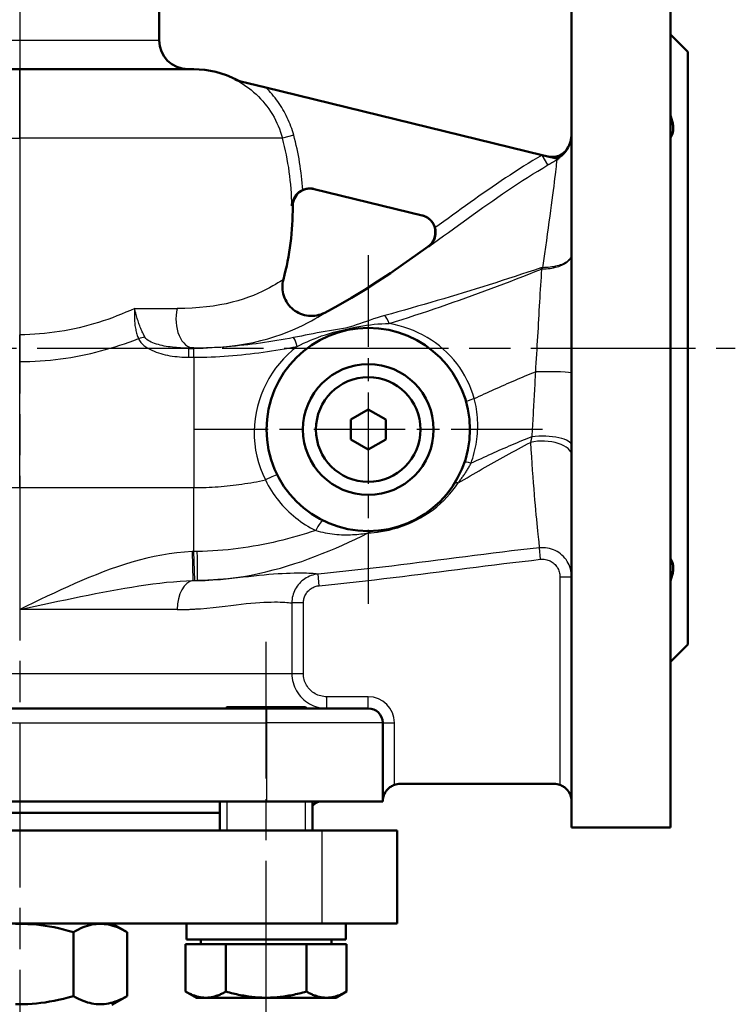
# Model space of a CAD drawing. Header units: millimetres. Extents: x 86 to 855, y 272 to 1215.
# Tile 6 of 9: x 312 to 435, y 697 to 867. Entities that reach past the tile are written whole.
import ezdxf

# ---------------------------------------------------------------- set-up
doc = ezdxf.new("R2010")
doc.units = ezdxf.units.MM
doc.header["$LTSCALE"] = 5
doc.linetypes.add('CHAIN', pattern=[0.3543, 0.2362, -0.0295, 0.0591, -0.0295])
for name, color, linetype, lineweight in [('Gewinde(DIN)', 3, 'Continuous', 25), ('Mittellinie(DIN)', 4, 'CHAIN', 25), ('Mittelpunktmarkierung(DIN)', 4, 'CHAIN', 25), ('Sichtbare Kanten(DIN)', 7, 'Continuous', 50), ('Sichtbare tangentiale Kanten(DIN)', 3, 'Continuous', 25)]:
    doc.layers.add(name, color=color, linetype=linetype, lineweight=lineweight)

msp = doc.modelspace()

# ---------------------------------------------------------------- linework, layer by layer
at = {"layer": 'Gewinde(DIN)'}
for p, q in [((347.84, 748.53), (347.84, 748.35)), ((361.43, 748.35), (361.43, 748.53)), ((347.84, 732.35), (347.84, 727.35)), ((361.43, 727.35), (361.43, 732.35))]:
    msp.add_line(p, q, dxfattribs=at)
at = {"layer": 'Mittellinie(DIN)', "linetype": 'CHAIN', "ltscale": 23.990969}
for p, q in [((312.21, 1213.38), (312.21, 577.02)), ((187.71, 810.35), (435.39, 810.35)), ((354.64, 693.79), (354.64, 759.82))]:
    msp.add_line(p, q, dxfattribs=at)
at = {"layer": 'Mittelpunktmarkierung(DIN)', "linetype": 'CHAIN', "ltscale": 13.334389}
for p, q in [((372.21, 826.35), (372.21, 766.35)), ((402.21, 796.35), (342.21, 796.35))]:
    msp.add_line(p, q, dxfattribs=at)
at = {"layer": 'Sichtbare Kanten(DIN)'}
for p, q in [((407.21, 727.85), (407.21, 892.85)), ((424.21, 727.85), (424.21, 892.85)), ((336.21, 863.35), (336.21, 884.35)), ((427.21, 861.35), (424.21, 864.35)), ((427.21, 759.35), (427.21, 861.35)), ((312.21, 858.35), (282.21, 858.35)), ((312.21, 858.35), (342.16, 858.35)), ((354.57, 855.21), (350.02, 856.32)), ((354.57, 855.21), (402.13, 843.59)), ((404.9, 842.92), (402.13, 843.59)), ((381.5, 833.19), (362.88, 837.74)), ((342.21, 810.35), (341.33, 810.35)), ((369.21, 798.08), (372.21, 799.82)), ((372.21, 799.82), (375.21, 798.08)), ((369.21, 794.62), (369.21, 798.08)), ((375.21, 798.08), (375.21, 794.62)), ((372.21, 792.89), (369.21, 794.62)), ((375.21, 794.62), (372.21, 792.89)), ((427.21, 759.35), (424.21, 756.35)), ((354.71, 748.35), (269.71, 748.35)), ((347.87, 748.55), (347.67, 748.35)), ((347.87, 748.55), (361.41, 748.55)), ((354.71, 748.35), (372.21, 748.35)), ((361.41, 748.55), (361.61, 748.35)), ((374.71, 732.35), (374.71, 745.85)), ((404.21, 735.35), (377.71, 735.35)), ((269.71, 732.35), (354.71, 732.35)), ((346.64, 727.35), (346.64, 732.35)), ((374.71, 732.35), (354.71, 732.35)), ((362.64, 727.35), (362.64, 732.35)), ((346.64, 730.35), (277.79, 730.35)), ((364.21, 727.35), (260.21, 727.35)), ((364.21, 727.35), (377.21, 727.35)), ((377.21, 711.35), (377.21, 727.35)), ((407.21, 727.85), (424.21, 727.85)), ((364.21, 711.35), (260.21, 711.35)), ((328.09, 711.35), (330.69, 709.85)), ((340.94, 708.55), (340.94, 711.35)), ((377.21, 711.35), (364.21, 711.35)), ((368.34, 708.55), (368.34, 711.35)), ((321.45, 698.85), (321.45, 709.85)), ((330.69, 698.85), (330.69, 709.85)), ((340.94, 708.55), (368.34, 708.55)), ((343.39, 707.75), (343.39, 708.55)), ((365.88, 707.75), (365.88, 708.55)), ((340.78, 707.75), (347.71, 707.75)), ((340.78, 707.75), (340.78, 699.62)), ((347.71, 707.75), (361.57, 707.75)), ((347.71, 707.75), (347.71, 699.62)), ((361.57, 707.75), (361.57, 699.62)), ((361.57, 707.75), (368.49, 707.75)), ((368.49, 707.75), (368.49, 699.62)), ((328.09, 697.35), (330.69, 698.85)), ((342.64, 698.55), (340.78, 699.62)), ((342.64, 698.55), (344.25, 698.55)), ((344.25, 698.55), (354.64, 698.55)), ((354.64, 698.55), (365.03, 698.55)), ((365.03, 698.55), (366.64, 698.55)), ((366.64, 698.55), (368.49, 699.62))]:
    msp.add_line(p, q, dxfattribs=at)
at = {"layer": 'Sichtbare Kanten(DIN)', "flags": 128}
for points in [[(350.02, 856.32), (349.98, 856.33), (349.95, 856.34), (349.92, 856.35), (349.88, 856.36), (349.85, 856.37), (349.81, 856.38), (349.78, 856.39), (349.75, 856.4), (349.72, 856.41), (349.68, 856.42), (349.65, 856.43), (349.62, 856.44), (349.58, 856.46), (349.55, 856.47), (349.52, 856.48), (349.49, 856.49), (349.45, 856.51), (349.42, 856.52), (349.39, 856.53), (349.36, 856.54), (349.33, 856.56), (349.3, 856.57), (349.26, 856.59), (349.23, 856.6)], [(349.6, 856.52), (349.93, 856.37), (350.28, 856.26)], [(424.21, 850.43), (424.29, 850.23), (424.36, 850.03), (424.43, 849.83), (424.49, 849.63), (424.54, 849.44), (424.58, 849.24), (424.62, 849.06), (424.65, 848.87), (424.68, 848.69), (424.7, 848.52), (424.71, 848.35), (424.71, 848.18), (424.71, 848.02), (424.7, 847.86), (424.68, 847.71), (424.65, 847.56), (424.62, 847.41), (424.58, 847.27), (424.54, 847.14), (424.49, 847.01), (424.43, 846.88), (424.36, 846.76), (424.29, 846.65), (424.21, 846.54)], [(403.22, 843.33), (403.37, 843.29), (403.53, 843.27), (403.69, 843.25), (403.85, 843.24), (404.01, 843.24), (404.16, 843.25), (404.32, 843.27), (404.48, 843.29), (404.64, 843.33), (404.79, 843.37), (404.94, 843.42), (405.09, 843.47), (405.23, 843.54), (405.38, 843.61), (405.51, 843.69), (405.65, 843.78), (405.78, 843.88), (405.9, 843.98), (406.02, 844.09), (406.13, 844.2), (406.23, 844.32), (406.33, 844.44), (406.42, 844.57), (406.51, 844.71)], [(404.75, 842.95), (404.84, 843.01), (404.93, 843.06), (405.01, 843.12), (405.1, 843.18), (405.18, 843.24), (405.27, 843.31), (405.35, 843.37), (405.43, 843.44), (405.51, 843.51), (405.59, 843.58), (405.66, 843.65), (405.74, 843.72), (405.81, 843.8), (405.88, 843.87), (405.95, 843.95), (406.02, 844.03), (406.09, 844.11), (406.16, 844.19), (406.22, 844.27), (406.28, 844.36), (406.34, 844.44), (406.4, 844.53), (406.46, 844.62), (406.51, 844.71)], [(404.9, 842.92), (404.89, 842.91), (404.88, 842.9), (404.87, 842.9), (404.86, 842.89), (404.85, 842.88), (404.84, 842.87), (404.83, 842.87), (404.82, 842.86), (404.81, 842.85), (404.8, 842.85), (404.79, 842.84), (404.78, 842.83), (404.77, 842.83), (404.76, 842.82), (404.75, 842.81), (404.74, 842.81), (404.73, 842.8), (404.72, 842.79), (404.71, 842.79), (404.7, 842.78), (404.69, 842.77), (404.68, 842.77), (404.67, 842.76), (404.65, 842.75)], [(359.05, 834.83), (359.06, 834.96), (359.08, 835.1), (359.1, 835.24), (359.13, 835.38), (359.17, 835.51), (359.21, 835.65), (359.26, 835.78), (359.32, 835.92), (359.38, 836.05), (359.45, 836.18), (359.52, 836.3), (359.6, 836.42), (359.68, 836.54), (359.77, 836.66), (359.86, 836.77), (359.96, 836.87), (360.06, 836.97), (360.17, 837.07), (360.28, 837.17), (360.41, 837.26), (360.53, 837.34), (360.67, 837.42), (360.8, 837.5), (360.94, 837.56)], [(362.88, 837.74), (362.8, 837.76), (362.73, 837.77), (362.65, 837.79), (362.56, 837.8), (362.48, 837.81), (362.4, 837.81), (362.31, 837.82), (362.23, 837.82), (362.14, 837.82), (362.06, 837.82), (361.98, 837.82), (361.89, 837.81), (361.81, 837.8), (361.74, 837.79), (361.66, 837.78), (361.58, 837.77), (361.5, 837.75), (361.42, 837.73), (361.34, 837.71), (361.26, 837.68), (361.18, 837.66), (361.1, 837.63), (361.02, 837.6), (360.94, 837.56)], [(383.69, 831.05), (383.65, 831.18), (383.61, 831.31), (383.56, 831.43), (383.5, 831.55), (383.45, 831.67), (383.38, 831.79), (383.31, 831.9), (383.24, 832.02), (383.15, 832.12), (383.07, 832.23), (382.98, 832.33), (382.89, 832.42), (382.79, 832.51), (382.69, 832.6), (382.58, 832.68), (382.47, 832.76), (382.36, 832.83), (382.25, 832.9), (382.13, 832.96), (382.01, 833.02), (381.88, 833.07), (381.76, 833.12), (381.63, 833.16), (381.5, 833.19)], [(383.69, 831.05), (383.73, 830.89), (383.76, 830.72), (383.78, 830.55), (383.79, 830.39), (383.79, 830.22), (383.79, 830.06), (383.77, 829.9), (383.75, 829.74), (383.72, 829.59), (383.69, 829.44), (383.65, 829.29), (383.6, 829.15), (383.54, 829.02), (383.48, 828.88), (383.41, 828.76), (383.34, 828.63), (383.27, 828.52), (383.19, 828.4), (383.1, 828.29), (383.01, 828.19), (382.92, 828.09), (382.82, 828), (382.72, 827.91), (382.62, 827.82)], [(364.73, 816.45), (365.9, 817.06), (367.06, 817.7), (369.35, 819.01), (371.61, 820.39), (373.83, 821.81), (376.03, 823.28), (378.21, 824.78), (380.37, 826.31), (382.52, 827.85)], [(357.61, 822.19), (357.53, 821.83), (357.47, 821.48), (357.45, 821.12), (357.44, 820.76), (357.46, 820.4), (357.51, 820.04), (357.59, 819.69), (357.69, 819.34), (357.81, 819), (357.96, 818.67), (358.13, 818.36), (358.33, 818.05), (358.54, 817.76), (358.78, 817.49), (359.03, 817.23), (359.3, 817), (359.59, 816.78), (359.9, 816.59), (360.21, 816.41), (360.54, 816.27), (360.88, 816.14), (361.23, 816.04), (361.58, 815.97), (361.94, 815.92), (362.3, 815.89), (362.66, 815.9), (363.02, 815.92), (363.37, 815.98), (363.73, 816.06), (364.07, 816.17), (364.41, 816.29), (364.73, 816.45)], [(424.21, 774.16), (424.29, 774.05), (424.36, 773.94), (424.43, 773.82), (424.49, 773.69), (424.54, 773.56), (424.58, 773.43), (424.62, 773.29), (424.65, 773.14), (424.68, 772.99), (424.7, 772.84), (424.71, 772.68), (424.71, 772.52), (424.71, 772.36), (424.7, 772.18), (424.68, 772.01), (424.65, 771.83), (424.62, 771.65), (424.58, 771.46), (424.54, 771.27), (424.49, 771.07), (424.43, 770.88), (424.36, 770.68), (424.29, 770.48), (424.21, 770.27)], [(376.71, 735.18), (376.55, 735.12), (376.39, 735.05), (376.24, 734.96), (376.09, 734.87), (375.95, 734.78), (375.81, 734.67), (375.69, 734.56), (375.57, 734.45), (375.46, 734.34), (375.37, 734.22), (375.28, 734.1), (375.19, 733.98), (375.11, 733.85), (375.04, 733.72), (374.98, 733.59), (374.92, 733.45), (374.87, 733.31), (374.83, 733.18), (374.79, 733.04), (374.76, 732.9), (374.74, 732.76), (374.72, 732.62), (374.71, 732.48), (374.71, 732.35)], [(407.21, 732.35), (407.21, 732.48), (407.2, 732.62), (407.18, 732.76), (407.16, 732.9), (407.13, 733.04), (407.1, 733.18), (407.05, 733.31), (407, 733.45), (406.94, 733.59), (406.88, 733.72), (406.81, 733.85), (406.73, 733.98), (406.65, 734.1), (406.56, 734.22), (406.46, 734.34), (406.35, 734.45), (406.24, 734.56), (406.11, 734.67), (405.98, 734.78), (405.83, 734.87), (405.68, 734.96), (405.53, 735.05), (405.37, 735.12), (405.21, 735.18)], [(321.45, 709.85), (320.58, 710.09), (319.73, 710.31), (318.91, 710.5), (318.12, 710.67), (317.34, 710.82), (316.58, 710.94), (315.83, 711.05), (315.09, 711.13), (314.37, 711.2), (313.64, 711.24), (312.93, 711.27), (312.21, 711.28), (311.5, 711.27)], [(330.69, 709.85), (330.25, 710.09), (329.83, 710.31), (329.42, 710.5), (329.02, 710.67), (328.63, 710.82), (328.25, 710.94), (327.88, 711.05), (327.51, 711.13), (327.14, 711.2), (326.78, 711.24), (326.43, 711.27), (326.07, 711.28), (325.71, 711.27), (325.35, 711.24), (324.99, 711.2), (324.63, 711.13), (324.26, 711.05), (323.89, 710.94), (323.5, 710.82), (323.12, 710.67), (322.72, 710.5), (322.31, 710.31), (321.89, 710.09), (321.45, 709.85)], [(311.5, 697.43), (312.21, 697.42), (312.93, 697.43), (313.64, 697.46), (314.37, 697.51), (315.09, 697.57), (315.83, 697.66), (316.58, 697.76), (317.34, 697.88), (318.12, 698.03), (318.91, 698.2), (319.73, 698.39), (320.58, 698.61), (321.45, 698.85)], [(321.45, 698.85), (321.89, 698.61), (322.31, 698.39), (322.72, 698.2), (323.12, 698.03), (323.5, 697.88), (323.89, 697.76), (324.26, 697.66), (324.63, 697.57), (324.99, 697.51), (325.35, 697.46), (325.71, 697.43), (326.07, 697.42), (326.43, 697.43), (326.78, 697.46), (327.14, 697.51), (327.51, 697.57), (327.88, 697.66), (328.25, 697.76), (328.63, 697.88), (329.02, 698.03), (329.42, 698.2), (329.83, 698.39), (330.25, 698.61), (330.69, 698.85)], [(340.78, 699.62), (340.94, 699.53), (341.1, 699.45), (341.25, 699.36), (341.41, 699.29), (341.56, 699.21), (341.71, 699.15), (341.86, 699.08), (342, 699.02), (342.15, 698.96), (342.29, 698.91), (342.44, 698.86), (342.58, 698.81), (342.72, 698.77), (342.86, 698.73), (343, 698.7), (343.14, 698.67), (343.28, 698.64), (343.42, 698.62), (343.55, 698.6), (343.69, 698.58), (343.83, 698.57), (343.97, 698.56), (344.11, 698.55), (344.25, 698.55)], [(344.25, 698.55), (344.38, 698.55), (344.52, 698.56), (344.66, 698.57), (344.8, 698.58), (344.94, 698.6), (345.08, 698.62), (345.22, 698.64), (345.35, 698.67), (345.49, 698.7), (345.63, 698.73), (345.77, 698.77), (345.91, 698.81), (346.06, 698.86), (346.2, 698.91), (346.34, 698.96), (346.49, 699.02), (346.64, 699.08), (346.78, 699.15), (346.93, 699.21), (347.09, 699.29), (347.24, 699.36), (347.39, 699.45), (347.55, 699.53), (347.71, 699.62)], [(347.71, 699.62), (348.03, 699.53), (348.34, 699.45), (348.65, 699.36), (348.96, 699.29), (349.26, 699.21), (349.56, 699.15), (349.86, 699.08), (350.15, 699.02), (350.44, 698.96), (350.73, 698.91), (351.02, 698.86), (351.3, 698.81), (351.58, 698.77), (351.86, 698.73), (352.14, 698.7), (352.42, 698.67), (352.7, 698.64), (352.98, 698.62), (353.25, 698.6), (353.53, 698.58), (353.81, 698.57), (354.08, 698.56), (354.36, 698.55), (354.64, 698.55)], [(354.64, 698.55), (354.92, 698.55), (355.19, 698.56), (355.47, 698.57), (355.75, 698.58), (356.02, 698.6), (356.3, 698.62), (356.58, 698.64), (356.85, 698.67), (357.13, 698.7), (357.41, 698.73), (357.69, 698.77), (357.98, 698.81), (358.26, 698.86), (358.55, 698.91), (358.83, 698.96), (359.13, 699.02), (359.42, 699.08), (359.71, 699.15), (360.01, 699.21), (360.32, 699.29), (360.62, 699.36), (360.93, 699.45), (361.25, 699.53), (361.57, 699.62)], [(361.57, 699.62), (361.73, 699.53), (361.88, 699.45), (362.04, 699.36), (362.19, 699.29), (362.34, 699.21), (362.49, 699.15), (362.64, 699.08), (362.79, 699.02), (362.93, 698.96), (363.08, 698.91), (363.22, 698.86), (363.36, 698.81), (363.5, 698.77), (363.64, 698.73), (363.78, 698.7), (363.92, 698.67), (364.06, 698.64), (364.2, 698.62), (364.34, 698.6), (364.48, 698.58), (364.61, 698.57), (364.75, 698.56), (364.89, 698.55), (365.03, 698.55)], [(365.03, 698.55), (365.17, 698.55), (365.31, 698.56), (365.45, 698.57), (365.58, 698.58), (365.72, 698.6), (365.86, 698.62), (366, 698.64), (366.14, 698.67), (366.28, 698.7), (366.42, 698.73), (366.56, 698.77), (366.7, 698.81), (366.84, 698.86), (366.98, 698.91), (367.13, 698.96), (367.27, 699.02), (367.42, 699.08), (367.57, 699.15), (367.72, 699.21), (367.87, 699.29), (368.02, 699.36), (368.18, 699.45), (368.34, 699.53), (368.49, 699.62)]]:
    msp.add_lwpolyline(points, dxfattribs=at)
at = {"layer": 'Sichtbare Kanten(DIN)'}
for radius in [17.5, 11.25, 9]:
    msp.add_circle((372.21, 796.35), radius, dxfattribs=at)
for centre, radius, start, end in [((341.21, 863.35), 5, 180, 270), ((342.16, 842.35), 16, 62.3052, 90), ((402.21, 847.32), 5, 327.6399, 0), ((403.9, 846.25), 3, 256.271, 327.6399), ((362.21, 834.82), 3, 76.271, 180.533), ((312.21, 834.35), 47, 344.9986, 0.533), ((380.76, 830.28), 3, 305.8307, 76.271), ((372.21, 745.85), 2.5, 0, 90), ((377.71, 732.35), 3, 90, 109.4712), ((404.21, 732.35), 3, 70.5288, 90), ((364.21, 730.35), 2, 90, 141.8871)]:
    msp.add_arc(centre, radius, start, end, dxfattribs=at)
at = {"layer": 'Sichtbare tangentiale Kanten(DIN)'}
for p, q in [((288.21, 863.35), (336.21, 863.35)), ((312.21, 846.48), (312.21, 858.35)), ((349.23, 856.6), (349.5, 856.54)), ((349.6, 856.52), (349.5, 856.54)), ((282.21, 846.48), (312.21, 846.48)), ((357.46, 846.48), (312.21, 846.48)), ((312.21, 846.48), (312.21, 812.66)), ((359.38, 847), (357.46, 846.48)), ((403.13, 841.88), (402.13, 843.59)), ((359.05, 834.83), (359.21, 834.79)), ((382.52, 827.85), (382.54, 827.84)), ((382.62, 827.82), (382.54, 827.84)), ((332.01, 817.18), (339.33, 817.18)), ((312.21, 808.04), (312.21, 812.66)), ((341.33, 808.78), (341.33, 810.35)), ((342.21, 808.78), (342.21, 810.35)), ((341.33, 808.78), (342.21, 808.78)), ((342.21, 808.78), (342.21, 786.35)), ((312.21, 786.35), (312.21, 808.04)), ((265.37, 786.35), (312.21, 786.35)), ((312.21, 786.35), (312.21, 765.35)), ((312.21, 786.35), (342.21, 786.35)), ((342.21, 775.34), (342.21, 786.35)), ((341.88, 775.33), (342.04, 770.34)), ((342.34, 770.35), (342.21, 775.34)), ((401.88, 774.01), (401.66, 775.99)), ((363.77, 769.47), (363.58, 771.46)), ((405.21, 771.01), (407.21, 771.01)), ((405.21, 771.01), (405.21, 735.18)), ((359.06, 766.49), (359.06, 754.35)), ((361.05, 766.49), (359.06, 766.49)), ((361.05, 754.35), (361.05, 766.49)), ((339.33, 765.35), (312.21, 765.35)), ((265.37, 754.35), (359.06, 754.35)), ((359.06, 754.35), (361.05, 754.35)), ((365.06, 748.35), (365.06, 750.35)), ((372.21, 750.35), (365.06, 750.35)), ((372.21, 748.35), (372.21, 750.35)), ((354.71, 748.35), (354.71, 745.85)), ((269.71, 745.85), (354.71, 745.85)), ((374.71, 745.85), (354.71, 745.85)), ((354.71, 745.85), (354.71, 732.35)), ((374.71, 745.85), (376.71, 745.85)), ((376.71, 735.18), (376.71, 745.85)), ((364.21, 727.35), (364.21, 711.35))]:
    msp.add_line(p, q, dxfattribs=at)
at = {"layer": 'Sichtbare tangentiale Kanten(DIN)', "flags": 128}
for points in [[(349.23, 856.6), (349.73, 856.34), (350.21, 856.06), (350.68, 855.77), (351.15, 855.46), (351.6, 855.13), (352.04, 854.79), (352.47, 854.43), (352.89, 854.05), (353.29, 853.66), (353.68, 853.26), (354.06, 852.85), (354.42, 852.42), (354.76, 851.98), (355.1, 851.53), (355.41, 851.06), (355.71, 850.59), (355.99, 850.1), (356.25, 849.61), (356.5, 849.1), (356.73, 848.59), (356.94, 848.07), (357.13, 847.55), (357.3, 847.02), (357.46, 846.48)], [(359.38, 847), (359.28, 847.38), (359.16, 847.76), (359.03, 848.15), (358.9, 848.52), (358.76, 848.9), (358.6, 849.27), (358.44, 849.64), (358.28, 850.01), (358.1, 850.37), (357.92, 850.73), (357.73, 851.08), (357.53, 851.43), (357.32, 851.78), (357.1, 852.12), (356.88, 852.45), (356.65, 852.78), (356.42, 853.1), (356.17, 853.42), (355.92, 853.74), (355.66, 854.04), (355.4, 854.34), (355.13, 854.64), (354.85, 854.93), (354.57, 855.21)], [(406.51, 844.71), (406.5, 844.7), (406.5, 844.7), (406.49, 844.69), (406.49, 844.69), (406.48, 844.68), (406.48, 844.68), (406.47, 844.68), (406.47, 844.67), (406.46, 844.67), (406.46, 844.67), (406.46, 844.66), (406.45, 844.66), (406.45, 844.66), (406.45, 844.65), (406.45, 844.65), (406.44, 844.65), (406.44, 844.65), (406.44, 844.65), (406.44, 844.65), (406.44, 844.64), (406.44, 844.64), (406.44, 844.64), (406.44, 844.64), (406.44, 844.64)], [(402.13, 843.59), (401.33, 843.12), (400.53, 842.64), (399.74, 842.15), (398.96, 841.66), (398.17, 841.16), (397.39, 840.66), (396.61, 840.15), (395.84, 839.64), (395.07, 839.12), (394.3, 838.6), (393.53, 838.07), (392.77, 837.54), (392.01, 837.01), (391.24, 836.48), (390.49, 835.94), (389.73, 835.41), (388.97, 834.87), (388.22, 834.32), (387.46, 833.78), (386.71, 833.24), (385.95, 832.69), (385.2, 832.15), (384.44, 831.6), (383.69, 831.05)], [(404.65, 842.75), (404.63, 842.56), (404.61, 842.3), (404.57, 841.99), (404.53, 841.61), (404.48, 841.18), (404.43, 840.7), (404.36, 840.16), (404.29, 839.56), (404.22, 838.91), (404.13, 838.21), (404.04, 837.47), (403.94, 836.67), (403.83, 835.83), (403.71, 834.95), (403.59, 834.03), (403.46, 833.06), (403.32, 832.07), (403.18, 831.03), (403.02, 829.97), (402.87, 828.87), (402.7, 827.74), (402.54, 826.59), (402.37, 825.4), (402.2, 824.2)], [(403.13, 841.88), (403.2, 841.91), (403.26, 841.95), (403.32, 841.99), (403.39, 842.02), (403.45, 842.06), (403.51, 842.1), (403.58, 842.13), (403.64, 842.17), (403.7, 842.21), (403.77, 842.24), (403.83, 842.28), (403.89, 842.32), (403.96, 842.35), (404.02, 842.39), (404.08, 842.43), (404.15, 842.46), (404.21, 842.5), (404.27, 842.54), (404.34, 842.57), (404.4, 842.61), (404.46, 842.64), (404.53, 842.68), (404.59, 842.72), (404.65, 842.75)], [(382.62, 827.82), (383.47, 828.44), (384.33, 829.05), (385.18, 829.66), (386.02, 830.28), (386.87, 830.89), (387.72, 831.5), (388.56, 832.11), (389.41, 832.72), (390.25, 833.33), (391.1, 833.93), (391.94, 834.53), (392.79, 835.13), (393.64, 835.72), (394.49, 836.31), (395.34, 836.89), (396.2, 837.47), (397.05, 838.05), (397.91, 838.62), (398.77, 839.18), (399.64, 839.73), (400.51, 840.28), (401.38, 840.82), (402.26, 841.35), (403.13, 841.88)], [(407.21, 826.51), (407.2, 826.36), (407.17, 826.21), (407.12, 826.06), (407.04, 825.91), (406.95, 825.77), (406.83, 825.63), (406.7, 825.49), (406.54, 825.35), (406.37, 825.22), (406.18, 825.1), (405.97, 824.98), (405.75, 824.87), (405.51, 824.77), (405.25, 824.67), (404.99, 824.59), (404.71, 824.51), (404.42, 824.44), (404.12, 824.37), (403.81, 824.32), (403.5, 824.28), (403.18, 824.24), (402.85, 824.22), (402.52, 824.21), (402.2, 824.2)], [(402.2, 824), (402.52, 824), (402.85, 824.02), (403.18, 824.05), (403.5, 824.08), (403.81, 824.13), (404.12, 824.19), (404.42, 824.26), (404.71, 824.34), (404.99, 824.42), (405.25, 824.52), (405.51, 824.63), (405.75, 824.74), (405.97, 824.86), (406.18, 824.99), (406.37, 825.12), (406.54, 825.26), (406.7, 825.41), (406.83, 825.56), (406.95, 825.71), (407.04, 825.87), (407.12, 826.03), (407.17, 826.19), (407.2, 826.35), (407.21, 826.51)], [(401.91, 824.16), (400.8, 823.79), (399.7, 823.42), (398.59, 823.06), (397.48, 822.69), (396.37, 822.33), (395.26, 821.97), (394.15, 821.61), (393.04, 821.26), (391.92, 820.91), (390.81, 820.56), (389.69, 820.22), (388.57, 819.88), (387.45, 819.54), (386.33, 819.2), (385.21, 818.86), (384.08, 818.53), (382.96, 818.2), (381.83, 817.87), (380.71, 817.55), (379.58, 817.23), (378.46, 816.91), (377.33, 816.59), (376.2, 816.27), (375.08, 815.96)], [(375.8, 814.61), (376.91, 814.95), (378.03, 815.29), (379.14, 815.64), (380.25, 816), (381.35, 816.36), (382.45, 816.73), (383.55, 817.1), (384.65, 817.48), (385.75, 817.86), (386.84, 818.24), (387.94, 818.63), (389.03, 819.02), (390.12, 819.41), (391.2, 819.81), (392.29, 820.21), (393.38, 820.62), (394.46, 821.03), (395.54, 821.44), (396.62, 821.85), (397.71, 822.26), (398.79, 822.68), (399.87, 823.1), (400.95, 823.52), (402.02, 823.94)], [(402.04, 823.89), (401.99, 823.22), (401.95, 822.55), (401.9, 821.87), (401.86, 821.17), (401.82, 820.46), (401.77, 819.74), (401.73, 819.02), (401.69, 818.3), (401.65, 817.57), (401.6, 816.83), (401.56, 816.1), (401.52, 815.36), (401.47, 814.61), (401.43, 813.86), (401.38, 813.11), (401.34, 812.36), (401.29, 811.6), (401.25, 810.85), (401.2, 810.09), (401.16, 809.33), (401.11, 808.56), (401.07, 807.8), (401.02, 807.04), (400.98, 806.29)], [(402.2, 824.2), (402.18, 824.2), (402.17, 824.2), (402.16, 824.2), (402.15, 824.2), (402.13, 824.2), (402.12, 824.2), (402.11, 824.2), (402.1, 824.2), (402.08, 824.2), (402.07, 824.2), (402.06, 824.2), (402.05, 824.2), (402.04, 824.19), (402.02, 824.19), (402.01, 824.19), (402, 824.19), (401.99, 824.19), (401.98, 824.18), (401.97, 824.18), (401.95, 824.18), (401.94, 824.17), (401.93, 824.17), (401.92, 824.17), (401.91, 824.16)], [(402.02, 823.94), (402.03, 823.94), (402.04, 823.95), (402.04, 823.95), (402.05, 823.95), (402.06, 823.96), (402.07, 823.96), (402.07, 823.97), (402.08, 823.97), (402.09, 823.97), (402.09, 823.98), (402.1, 823.98), (402.11, 823.98), (402.12, 823.98), (402.12, 823.99), (402.13, 823.99), (402.14, 823.99), (402.15, 823.99), (402.15, 823.99), (402.16, 824), (402.17, 824), (402.17, 824), (402.18, 824), (402.19, 824), (402.2, 824)], [(357.61, 822.19), (357.57, 822.16), (357.46, 822.08), (357.27, 821.96), (357, 821.79), (356.66, 821.58), (356.25, 821.33), (355.77, 821.05), (355.23, 820.75), (354.62, 820.43), (353.95, 820.1), (353.22, 819.77), (352.44, 819.44), (351.6, 819.11), (350.7, 818.8), (349.76, 818.51), (348.77, 818.24), (347.73, 818), (346.65, 817.79), (345.53, 817.6), (344.36, 817.45), (343.15, 817.33), (341.91, 817.25), (340.64, 817.2), (339.33, 817.18)], [(332.03, 817.19), (331.27, 816.85), (330.5, 816.52), (329.73, 816.2), (328.95, 815.89), (328.16, 815.59), (327.36, 815.31), (326.56, 815.03), (325.75, 814.77), (324.93, 814.52), (324.11, 814.29), (323.29, 814.07), (322.45, 813.87), (321.62, 813.68), (320.77, 813.51), (319.93, 813.35), (319.08, 813.21), (318.22, 813.08), (317.37, 812.97), (316.51, 812.88), (315.65, 812.8), (314.79, 812.74), (313.93, 812.69), (313.07, 812.67), (312.21, 812.66)], [(332.01, 817.18), (331.99, 816.96), (331.98, 816.74), (331.96, 816.52), (331.96, 816.29), (331.95, 816.07), (331.95, 815.84), (331.95, 815.61), (331.96, 815.38), (331.97, 815.15), (331.99, 814.92), (332.01, 814.69), (332.03, 814.46), (332.06, 814.24), (332.1, 814.01), (332.13, 813.79), (332.18, 813.57), (332.22, 813.36), (332.27, 813.15), (332.32, 812.94), (332.38, 812.73), (332.44, 812.54), (332.51, 812.34), (332.58, 812.16), (332.65, 811.98)], [(333.78, 812.22), (333.69, 812.39), (333.59, 812.58), (333.5, 812.76), (333.41, 812.96), (333.32, 813.15), (333.23, 813.35), (333.14, 813.56), (333.05, 813.76), (332.97, 813.97), (332.88, 814.19), (332.8, 814.4), (332.73, 814.62), (332.65, 814.83), (332.58, 815.05), (332.51, 815.27), (332.44, 815.48), (332.37, 815.7), (332.31, 815.92), (332.25, 816.13), (332.2, 816.35), (332.15, 816.56), (332.1, 816.77), (332.05, 816.98), (332.01, 817.18)], [(342.21, 810.35), (343.78, 810.37), (345.32, 810.44), (346.83, 810.54), (348.3, 810.68), (349.72, 810.87), (351.1, 811.09), (352.43, 811.35), (353.71, 811.64), (354.94, 811.97), (356.11, 812.33), (357.22, 812.71), (358.27, 813.11), (359.25, 813.51), (360.17, 813.92), (361, 814.32), (361.76, 814.71), (362.44, 815.07), (363.04, 815.41), (363.55, 815.71), (363.97, 815.97), (364.3, 816.17), (364.54, 816.32), (364.68, 816.42), (364.73, 816.45)], [(375.08, 815.96), (374.42, 815.77), (373.77, 815.58), (373.14, 815.38), (372.52, 815.17), (371.92, 814.96), (371.32, 814.75), (370.73, 814.54), (370.14, 814.34), (369.55, 814.14), (368.93, 813.97), (368.28, 813.81), (367.61, 813.68), (366.92, 813.55), (366.22, 813.43), (365.52, 813.31), (364.82, 813.2), (364.13, 813.08), (363.44, 812.96), (362.75, 812.83), (362.06, 812.7), (361.38, 812.57), (360.7, 812.44), (360.02, 812.31), (359.35, 812.18)], [(359.96, 810.63), (360.52, 810.91), (361.09, 811.18), (361.68, 811.45), (362.28, 811.71), (362.89, 811.96), (363.52, 812.21), (364.17, 812.45), (364.84, 812.67), (365.53, 812.89), (366.24, 813.09), (366.97, 813.29), (367.71, 813.47), (368.45, 813.64), (369.18, 813.8), (369.89, 813.95), (370.58, 814.08), (371.26, 814.19), (371.93, 814.3), (372.59, 814.38), (373.24, 814.46), (373.88, 814.52), (374.53, 814.56), (375.16, 814.59), (375.8, 814.61)], [(390.44, 801.67), (390.2, 802.47), (389.93, 803.26), (389.61, 804.04), (389.25, 804.81), (388.86, 805.56), (388.43, 806.3), (387.96, 807.01), (387.46, 807.7), (386.93, 808.36), (386.36, 808.99), (385.75, 809.6), (385.12, 810.18), (384.46, 810.73), (383.78, 811.25), (383.07, 811.74), (382.33, 812.2), (381.57, 812.62), (380.8, 813.01), (380, 813.37), (379.19, 813.69), (378.36, 813.98), (377.51, 814.22), (376.66, 814.43), (375.79, 814.6)], [(312.21, 808.04), (313.09, 808.05), (313.97, 808.07), (314.86, 808.11), (315.74, 808.16), (316.62, 808.23), (317.5, 808.31), (318.38, 808.41), (319.26, 808.51), (320.13, 808.64), (321.01, 808.77), (321.87, 808.92), (322.74, 809.09), (323.6, 809.26), (324.45, 809.45), (325.3, 809.66), (326.14, 809.87), (326.98, 810.1), (327.81, 810.34), (328.64, 810.59), (329.46, 810.85), (330.27, 811.12), (331.07, 811.4), (331.87, 811.69), (332.67, 811.99)], [(332.65, 811.98), (332.82, 811.65), (333.04, 811.35), (333.3, 811.07), (333.59, 810.81), (333.91, 810.57), (334.25, 810.35), (334.6, 810.16), (334.97, 809.98), (335.34, 809.82), (335.72, 809.67), (336.1, 809.54), (336.49, 809.42), (336.88, 809.31), (337.28, 809.21), (337.68, 809.13), (338.08, 809.05), (338.48, 808.99), (338.89, 808.93), (339.29, 808.89), (339.7, 808.85), (340.11, 808.82), (340.52, 808.8), (340.92, 808.79), (341.33, 808.78)], [(341.33, 810.35), (340.98, 810.35), (340.63, 810.36), (340.27, 810.37), (339.92, 810.39), (339.56, 810.41), (339.21, 810.44), (338.85, 810.47), (338.5, 810.51), (338.14, 810.55), (337.79, 810.6), (337.44, 810.66), (337.1, 810.72), (336.76, 810.79), (336.42, 810.87), (336.08, 810.96), (335.76, 811.05), (335.43, 811.15), (335.12, 811.27), (334.83, 811.4), (334.55, 811.54), (334.3, 811.69), (334.09, 811.85), (333.91, 812.03), (333.78, 812.22)], [(359.35, 812.18), (358.64, 812.04), (357.93, 811.91), (357.21, 811.79), (356.5, 811.66), (355.79, 811.54), (355.07, 811.43), (354.36, 811.32), (353.64, 811.22), (352.93, 811.12), (352.21, 811.03), (351.49, 810.94), (350.78, 810.85), (350.06, 810.78), (349.35, 810.71), (348.63, 810.64), (347.92, 810.58), (347.2, 810.53), (346.49, 810.48), (345.77, 810.44), (345.06, 810.41), (344.35, 810.38), (343.63, 810.37), (342.92, 810.35), (342.21, 810.35)], [(342.21, 808.78), (342.95, 808.79), (343.7, 808.8), (344.44, 808.82), (345.19, 808.84), (345.93, 808.88), (346.67, 808.92), (347.42, 808.96), (348.16, 809.01), (348.91, 809.07), (349.65, 809.14), (350.39, 809.21), (351.14, 809.29), (351.88, 809.37), (352.62, 809.46), (353.36, 809.56), (354.1, 809.66), (354.84, 809.76), (355.57, 809.87), (356.31, 809.99), (357.04, 810.11), (357.77, 810.23), (358.5, 810.36), (359.23, 810.5), (359.96, 810.63)], [(359.97, 810.63), (359.14, 809.96), (358.36, 809.25), (357.62, 808.5), (356.92, 807.71), (356.27, 806.89), (355.67, 806.03), (355.12, 805.14), (354.61, 804.22), (354.16, 803.28), (353.76, 802.3), (353.41, 801.31), (353.12, 800.29), (352.89, 799.25), (352.73, 798.2), (352.62, 797.13), (352.57, 796.06), (352.59, 794.98), (352.68, 793.9), (352.82, 792.82), (353.04, 791.75), (353.32, 790.69), (353.66, 789.66), (354.05, 788.65), (354.51, 787.67)], [(390.44, 801.67), (390.88, 801.87), (391.32, 802.07), (391.75, 802.27), (392.19, 802.47), (392.63, 802.67), (393.07, 802.87), (393.5, 803.07), (393.94, 803.27), (394.38, 803.46), (394.82, 803.66), (395.26, 803.85), (395.7, 804.05), (396.13, 804.24), (396.57, 804.43), (397.01, 804.62), (397.45, 804.81), (397.89, 805), (398.33, 805.19), (398.77, 805.38), (399.21, 805.56), (399.66, 805.75), (400.1, 805.93), (400.54, 806.11), (400.98, 806.29)], [(400.98, 806.29), (400.96, 805.81), (400.93, 805.34), (400.91, 804.87), (400.88, 804.4), (400.86, 803.92), (400.83, 803.45), (400.8, 802.98), (400.78, 802.51), (400.75, 802.04), (400.73, 801.57), (400.7, 801.1), (400.67, 800.64), (400.65, 800.17), (400.62, 799.7), (400.6, 799.24), (400.57, 798.78), (400.54, 798.31), (400.52, 797.85), (400.49, 797.39), (400.47, 796.93), (400.44, 796.47), (400.41, 796.01), (400.39, 795.55), (400.36, 795.1)], [(389.9, 790.53), (390.06, 790.99), (390.2, 791.44), (390.34, 791.9), (390.46, 792.37), (390.58, 792.83), (390.68, 793.3), (390.77, 793.76), (390.85, 794.23), (390.91, 794.7), (390.97, 795.17), (391.01, 795.64), (391.04, 796.1), (391.05, 796.57), (391.06, 797.04), (391.05, 797.5), (391.03, 797.97), (391, 798.44), (390.96, 798.9), (390.9, 799.37), (390.84, 799.83), (390.76, 800.29), (390.66, 800.75), (390.56, 801.21), (390.44, 801.67)], [(400.36, 795.1), (399.92, 794.92), (399.48, 794.75), (399.04, 794.57), (398.6, 794.39), (398.16, 794.21), (397.73, 794.02), (397.29, 793.84), (396.85, 793.65), (396.41, 793.47), (395.98, 793.28), (395.54, 793.09), (395.11, 792.9), (394.67, 792.71), (394.23, 792.51), (393.8, 792.32), (393.37, 792.12), (392.93, 791.93), (392.5, 791.73), (392.06, 791.53), (391.63, 791.33), (391.2, 791.13), (390.76, 790.93), (390.33, 790.73), (389.9, 790.53)], [(400.36, 795.1), (400.35, 795.05), (400.34, 795.01), (400.33, 794.97), (400.32, 794.93), (400.31, 794.89), (400.3, 794.85), (400.29, 794.8), (400.28, 794.76), (400.27, 794.72), (400.26, 794.68), (400.26, 794.64), (400.25, 794.6), (400.24, 794.56), (400.23, 794.52), (400.22, 794.48), (400.21, 794.44), (400.2, 794.4), (400.19, 794.36), (400.19, 794.32), (400.18, 794.28), (400.17, 794.24), (400.16, 794.21), (400.15, 794.17), (400.15, 794.13)], [(387.66, 787.15), (388.18, 787.45), (388.7, 787.75), (389.22, 788.05), (389.74, 788.36), (390.26, 788.66), (390.77, 788.96), (391.29, 789.26), (391.81, 789.56), (392.33, 789.85), (392.85, 790.15), (393.37, 790.44), (393.89, 790.74), (394.41, 791.03), (394.93, 791.32), (395.44, 791.61), (395.97, 791.9), (396.49, 792.18), (397.01, 792.47), (397.53, 792.75), (398.05, 793.03), (398.57, 793.31), (399.1, 793.58), (399.62, 793.86), (400.15, 794.13)], [(400.15, 794.13), (400.21, 792.88), (400.29, 791.66), (400.36, 790.48), (400.44, 789.33), (400.52, 788.22), (400.6, 787.15), (400.69, 786.12), (400.77, 785.13), (400.85, 784.19), (400.93, 783.3), (401.01, 782.45), (401.08, 781.65), (401.15, 780.9), (401.22, 780.19), (401.29, 779.53), (401.35, 778.92), (401.41, 778.36), (401.46, 777.86), (401.51, 777.41), (401.55, 777.02), (401.59, 776.68), (401.62, 776.39), (401.65, 776.16), (401.66, 775.99)], [(387.66, 787.15), (387.76, 787.27), (387.86, 787.4), (387.96, 787.53), (388.07, 787.66), (388.17, 787.8), (388.27, 787.93), (388.37, 788.07), (388.46, 788.2), (388.56, 788.34), (388.66, 788.48), (388.75, 788.62), (388.85, 788.76), (388.94, 788.9), (389.04, 789.05), (389.13, 789.19), (389.22, 789.34), (389.31, 789.48), (389.4, 789.63), (389.48, 789.78), (389.57, 789.93), (389.65, 790.08), (389.74, 790.23), (389.82, 790.38), (389.9, 790.53)], [(342.21, 786.35), (342.74, 786.35), (343.26, 786.36), (343.78, 786.37), (344.3, 786.39), (344.82, 786.41), (345.34, 786.44), (345.86, 786.47), (346.37, 786.51), (346.89, 786.55), (347.41, 786.59), (347.92, 786.64), (348.43, 786.7), (348.94, 786.75), (349.45, 786.82), (349.96, 786.88), (350.47, 786.95), (350.98, 787.03), (351.49, 787.11), (351.99, 787.19), (352.5, 787.28), (353, 787.37), (353.51, 787.46), (354.01, 787.56), (354.51, 787.67)], [(354.51, 787.67), (354.75, 787.19), (355.01, 786.72), (355.28, 786.26), (355.55, 785.8), (355.85, 785.36), (356.15, 784.92), (356.46, 784.5), (356.79, 784.08), (357.12, 783.68), (357.46, 783.28), (357.82, 782.9), (358.18, 782.53), (358.55, 782.16), (358.94, 781.81), (359.33, 781.48), (359.72, 781.15), (360.13, 780.84), (360.54, 780.53), (360.97, 780.24), (361.39, 779.96), (361.83, 779.7), (362.27, 779.44), (362.72, 779.2), (363.17, 778.97)], [(372.19, 778.55), (372.69, 778.59), (373.24, 778.63), (373.82, 778.7), (374.44, 778.79), (375.1, 778.9), (375.79, 779.05), (376.52, 779.23), (377.29, 779.45), (378.07, 779.71), (378.86, 780.01), (379.66, 780.35), (380.44, 780.73), (381.21, 781.14), (381.96, 781.58), (382.68, 782.05), (383.36, 782.54), (384, 783.06), (384.62, 783.59), (385.2, 784.14), (385.75, 784.71), (386.27, 785.29), (386.77, 785.9), (387.23, 786.51), (387.66, 787.15)], [(363.17, 778.97), (362.37, 778.71), (361.57, 778.46), (360.77, 778.22), (359.96, 777.98), (359.14, 777.75), (358.32, 777.53), (357.49, 777.32), (356.66, 777.12), (355.82, 776.93), (354.98, 776.74), (354.13, 776.57), (353.28, 776.4), (352.42, 776.25), (351.56, 776.11), (350.69, 775.97), (349.82, 775.85), (348.94, 775.75), (348.07, 775.65), (347.19, 775.57), (346.31, 775.5), (345.43, 775.44), (344.55, 775.4), (343.67, 775.37), (342.79, 775.35)], [(342.81, 770.35), (344.14, 770.39), (345.47, 770.46), (346.79, 770.56), (348.11, 770.69), (349.43, 770.86), (350.73, 771.07), (352.03, 771.3), (353.32, 771.56), (354.6, 771.85), (355.86, 772.17), (357.1, 772.51), (358.33, 772.87), (359.55, 773.26), (360.76, 773.66), (361.95, 774.09), (363.13, 774.53), (364.3, 774.99), (365.46, 775.46), (366.61, 775.95), (367.75, 776.45), (368.87, 776.96), (369.99, 777.48), (371.09, 778.01), (372.19, 778.55)], [(363.17, 778.97), (363.57, 778.86), (363.98, 778.75), (364.38, 778.66), (364.79, 778.58), (365.19, 778.5), (365.6, 778.44), (366, 778.38), (366.4, 778.34), (366.8, 778.3), (367.2, 778.27), (367.59, 778.25), (367.98, 778.24), (368.36, 778.23), (368.75, 778.23), (369.13, 778.24), (369.5, 778.26), (369.87, 778.28), (370.23, 778.3), (370.58, 778.34), (370.93, 778.37), (371.26, 778.41), (371.59, 778.46), (371.9, 778.5), (372.19, 778.55)], [(341.88, 775.33), (340.57, 775.26), (339.26, 775.14), (337.96, 774.97), (336.66, 774.75), (335.36, 774.5), (334.08, 774.21), (332.8, 773.88), (331.54, 773.52), (330.28, 773.14), (329.04, 772.73), (327.8, 772.29), (326.57, 771.84), (325.35, 771.36), (324.13, 770.87), (322.92, 770.36), (321.72, 769.84), (320.52, 769.3), (319.32, 768.76), (318.13, 768.2), (316.94, 767.64), (315.76, 767.07), (314.57, 766.5), (313.39, 765.93), (312.21, 765.35)], [(342.21, 775.34), (342.2, 775.34), (342.18, 775.34), (342.17, 775.34), (342.16, 775.34), (342.14, 775.34), (342.13, 775.34), (342.11, 775.34), (342.1, 775.34), (342.09, 775.34), (342.07, 775.34), (342.06, 775.34), (342.04, 775.34), (342.03, 775.34), (342.02, 775.34), (342, 775.34), (341.99, 775.34), (341.97, 775.34), (341.96, 775.34), (341.95, 775.34), (341.93, 775.34), (341.92, 775.34), (341.91, 775.34), (341.89, 775.33), (341.88, 775.33)], [(342.79, 775.35), (342.77, 775.35), (342.74, 775.35), (342.72, 775.35), (342.69, 775.35), (342.67, 775.35), (342.65, 775.35), (342.62, 775.35), (342.6, 775.35), (342.57, 775.35), (342.55, 775.35), (342.53, 775.35), (342.5, 775.35), (342.48, 775.35), (342.45, 775.35), (342.43, 775.35), (342.4, 775.35), (342.38, 775.35), (342.36, 775.35), (342.33, 775.35), (342.31, 775.35), (342.28, 775.35), (342.26, 775.35), (342.24, 775.34), (342.21, 775.34)], [(401.66, 775.99), (400.07, 775.81), (398.47, 775.63), (396.88, 775.44), (395.29, 775.25), (393.7, 775.05), (392.11, 774.85), (390.52, 774.65), (388.93, 774.45), (387.34, 774.25), (385.76, 774.05), (384.17, 773.85), (382.58, 773.64), (381, 773.44), (379.41, 773.24), (377.83, 773.05), (376.25, 772.85), (374.66, 772.66), (373.08, 772.48), (371.5, 772.29), (369.91, 772.12), (368.33, 771.94), (366.75, 771.78), (365.17, 771.62), (363.58, 771.46)], [(407.21, 771.01), (407.2, 771.36), (407.16, 771.71), (407.1, 772.05), (407.02, 772.39), (406.91, 772.72), (406.78, 773.04), (406.63, 773.36), (406.45, 773.66), (406.26, 773.95), (406.04, 774.23), (405.81, 774.49), (405.56, 774.73), (405.29, 774.96), (405, 775.16), (404.71, 775.35), (404.4, 775.51), (404.07, 775.66), (403.74, 775.78), (403.41, 775.87), (403.06, 775.94), (402.72, 775.99), (402.36, 776.01), (402.01, 776.01), (401.66, 775.99)], [(363.77, 769.47), (365.36, 769.63), (366.95, 769.79), (368.55, 769.96), (370.13, 770.13), (371.72, 770.31), (373.31, 770.49), (374.9, 770.68), (376.49, 770.87), (378.08, 771.07), (379.66, 771.26), (381.25, 771.46), (382.84, 771.66), (384.42, 771.87), (386.01, 772.07), (387.6, 772.27), (389.18, 772.47), (390.77, 772.68), (392.36, 772.87), (393.94, 773.07), (395.53, 773.27), (397.12, 773.46), (398.71, 773.65), (400.29, 773.83), (401.88, 774.01)], [(401.88, 774.01), (402.09, 774.02), (402.3, 774.03), (402.51, 774.01), (402.72, 773.98), (402.93, 773.94), (403.13, 773.88), (403.33, 773.81), (403.52, 773.72), (403.71, 773.63), (403.89, 773.51), (404.06, 773.39), (404.22, 773.25), (404.37, 773.11), (404.51, 772.95), (404.64, 772.78), (404.76, 772.61), (404.86, 772.43), (404.95, 772.24), (405.03, 772.04), (405.1, 771.84), (405.15, 771.64), (405.18, 771.43), (405.2, 771.22), (405.21, 771.01)], [(363.58, 771.46), (363.43, 771.48), (363.24, 771.5), (362.99, 771.52), (362.7, 771.54), (362.36, 771.57), (361.98, 771.59), (361.56, 771.6), (361.09, 771.61), (360.57, 771.62), (360.02, 771.62), (359.43, 771.61), (358.79, 771.59), (358.12, 771.57), (357.42, 771.53), (356.68, 771.49), (355.91, 771.43), (355.11, 771.37), (354.28, 771.29), (353.42, 771.21), (352.53, 771.11), (351.62, 771.01), (350.68, 770.91), (349.71, 770.81), (348.72, 770.71)], [(363.58, 771.46), (363.28, 771.43), (362.98, 771.37), (362.68, 771.29), (362.39, 771.2), (362.1, 771.09), (361.83, 770.96), (361.55, 770.82), (361.29, 770.65), (361.04, 770.48), (360.8, 770.28), (360.57, 770.08), (360.36, 769.86), (360.16, 769.62), (359.97, 769.38), (359.8, 769.12), (359.65, 768.85), (359.51, 768.58), (359.39, 768.3), (359.29, 768.01), (359.21, 767.71), (359.14, 767.41), (359.09, 767.1), (359.06, 766.8), (359.06, 766.49)], [(312.21, 765.35), (313.53, 765.64), (314.85, 765.93), (316.17, 766.21), (317.49, 766.5), (318.8, 766.78), (320.11, 767.05), (321.41, 767.33), (322.7, 767.59), (323.99, 767.86), (325.27, 768.11), (326.54, 768.36), (327.8, 768.59), (329.05, 768.82), (330.29, 769.04), (331.52, 769.24), (332.74, 769.44), (333.95, 769.62), (335.15, 769.78), (336.34, 769.92), (337.51, 770.05), (338.67, 770.16), (339.81, 770.25), (340.94, 770.31), (342.04, 770.34)], [(342.04, 770.34), (342.06, 770.34), (342.07, 770.34), (342.08, 770.34), (342.09, 770.34), (342.11, 770.34), (342.12, 770.34), (342.13, 770.34), (342.14, 770.34), (342.16, 770.34), (342.17, 770.35), (342.18, 770.35), (342.19, 770.35), (342.2, 770.35), (342.22, 770.35), (342.23, 770.35), (342.24, 770.35), (342.25, 770.35), (342.27, 770.35), (342.28, 770.35), (342.29, 770.35), (342.3, 770.35), (342.31, 770.35), (342.33, 770.35), (342.34, 770.35)], [(342.34, 770.35), (342.36, 770.35), (342.38, 770.35), (342.4, 770.35), (342.42, 770.35), (342.44, 770.35), (342.46, 770.35), (342.48, 770.35), (342.5, 770.35), (342.52, 770.35), (342.54, 770.35), (342.56, 770.35), (342.58, 770.35), (342.6, 770.35), (342.62, 770.35), (342.64, 770.35), (342.66, 770.35), (342.68, 770.35), (342.7, 770.35), (342.72, 770.35), (342.73, 770.35), (342.75, 770.35), (342.77, 770.35), (342.79, 770.35), (342.81, 770.35)], [(348.72, 770.71), (348.49, 770.68), (348.25, 770.66), (348.02, 770.64), (347.78, 770.62), (347.54, 770.6), (347.3, 770.58), (347.06, 770.56), (346.82, 770.54), (346.58, 770.52), (346.34, 770.51), (346.09, 770.49), (345.85, 770.47), (345.6, 770.46), (345.35, 770.44), (345.1, 770.43), (344.85, 770.42), (344.6, 770.41), (344.35, 770.39), (344.09, 770.39), (343.84, 770.38), (343.58, 770.37), (343.33, 770.36), (343.07, 770.36), (342.81, 770.35)], [(361.05, 766.49), (361.05, 766.67), (361.07, 766.86), (361.1, 767.04), (361.14, 767.22), (361.19, 767.4), (361.25, 767.57), (361.32, 767.74), (361.41, 767.91), (361.5, 768.07), (361.6, 768.22), (361.71, 768.37), (361.83, 768.51), (361.96, 768.64), (362.1, 768.77), (362.24, 768.88), (362.39, 768.99), (362.55, 769.09), (362.71, 769.17), (362.88, 769.25), (363.05, 769.32), (363.23, 769.37), (363.41, 769.42), (363.59, 769.45), (363.77, 769.47)], [(343.33, 765.51), (344.44, 765.6), (345.51, 765.71), (346.56, 765.83), (347.56, 765.95), (348.53, 766.07), (349.46, 766.18), (350.35, 766.29), (351.21, 766.38), (352.02, 766.46), (352.79, 766.53), (353.53, 766.58), (354.22, 766.62), (354.87, 766.65), (355.48, 766.66), (356.05, 766.67), (356.57, 766.67), (357.04, 766.66), (357.47, 766.64), (357.85, 766.62), (358.19, 766.59), (358.47, 766.56), (358.71, 766.53), (358.91, 766.51), (359.05, 766.49)], [(339.33, 765.35), (339.5, 765.35), (339.67, 765.35), (339.85, 765.35), (340.02, 765.36), (340.19, 765.36), (340.36, 765.36), (340.53, 765.37), (340.7, 765.37), (340.87, 765.38), (341.04, 765.38), (341.2, 765.39), (341.37, 765.39), (341.54, 765.4), (341.7, 765.41), (341.87, 765.42), (342.04, 765.43), (342.2, 765.44), (342.36, 765.45), (342.53, 765.46), (342.69, 765.47), (342.85, 765.48), (343.01, 765.49), (343.17, 765.5), (343.33, 765.51)], [(359.06, 754.35), (359.07, 753.96), (359.11, 753.57), (359.17, 753.18), (359.26, 752.79), (359.38, 752.42), (359.51, 752.05), (359.68, 751.69), (359.86, 751.35), (360.07, 751.01), (360.3, 750.69), (360.55, 750.39), (360.82, 750.1), (361.11, 749.83), (361.41, 749.58), (361.73, 749.36), (362.07, 749.15), (362.42, 748.96), (362.77, 748.8), (363.14, 748.67), (363.52, 748.55), (363.9, 748.47), (364.28, 748.4), (364.67, 748.36), (365.06, 748.35)], [(365.06, 750.35), (364.8, 750.36), (364.54, 750.39), (364.28, 750.43), (364.03, 750.49), (363.78, 750.56), (363.53, 750.65), (363.29, 750.76), (363.06, 750.88), (362.84, 751.02), (362.62, 751.17), (362.42, 751.34), (362.23, 751.52), (362.05, 751.71), (361.88, 751.91), (361.73, 752.12), (361.59, 752.35), (361.46, 752.58), (361.36, 752.82), (361.26, 753.06), (361.19, 753.31), (361.13, 753.57), (361.08, 753.83), (361.06, 754.09), (361.05, 754.35)]]:
    msp.add_lwpolyline(points, dxfattribs=at)
at = {"layer": 'Sichtbare tangentiale Kanten(DIN)'}
for centre, radius, start, end in [((312.21, 834.35), 46.84, 0.5818, 15.0065), ((312.21, 834.35), 48.84, 3.7729, 15.0065), ((372.21, 745.85), 4.5, 0, 90)]:
    msp.add_arc(centre, radius, start, end, dxfattribs=at)
for centre, major_axis, ratio, start_param, end_param in [((401.91, 822.6), (-1.07, 2.8), 0.212182, 5.126682, 5.220347), ((402.19, 822.66), (0, 3), 0.002557, 5.176335, 5.253563), ((342.21, 815.35), (0, -5), 0.619777, 4.338343, 6.283185), ((375.66, 813.27), (-0.88, 2.87), 0.193312, 5.138209, 5.86921), ((332.65, 810.34), (-2.7, -1.31), 0.505162, 4.052513, 4.47247), ((359.88, 809.24), (-0.58, 2.94), 0.128049, 5.179177, 6.177555), ((402.21, 806.08), (5, 0), 0.043594, 0, 1.819697), ((390.99, 801.61), (-1.93, -0.54), 0.105861, 4.971361, 6.283185), ((402.21, 793.61), (5, 0), 0.319864, 0, 1.949815), ((402.21, 791.86), (5, 0), 0.49869, 0, 1.99676), ((390.66, 790.04), (-1.89, 0.65), 0.11858, 5.169608, 6.283185), ((354.75, 787.66), (1.79, 0.89), 0.055544, 0, 1.678616), ((388.65, 785.86), (-1.69, 1.08), 0.425864, 5.581477, 6.283185), ((363.68, 778.82), (0.87, 1.8), 0.264142, 0, 1.613707), ((373.12, 776.87), (-0.09, 2), 0.842172, 0, 0.53407), ((342.75, 775.35), (0.06, -5), 0.007203, 0.000091, 1.570663), ((342.21, 765.35), (0, 5), 0.576923, 0.058005, 1.570796)]:
    msp.add_ellipse(centre, major_axis=major_axis, ratio=ratio, start_param=start_param, end_param=end_param, dxfattribs=at)

doc.saveas('drawing.dxf')
